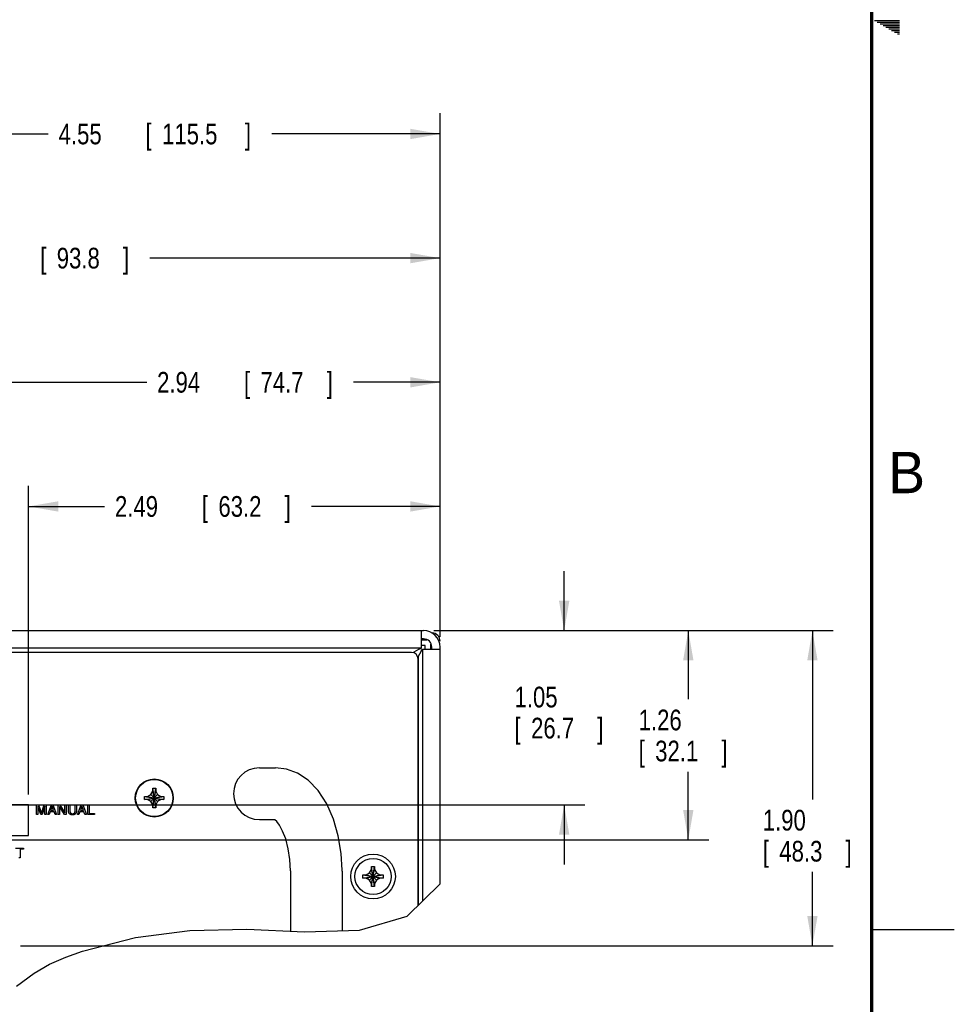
# Model space of a CAD drawing. Header units: inches. Extents: x 0 to 34, y 0 to 22.
# Tile 58 of 82: x 28.4 to 34, y 5 to 11. Entities that reach past the tile are written whole.
import ezdxf

# ---------------------------------------------------------------- set-up
doc = ezdxf.new("R2010")
doc.units = ezdxf.units.IN
doc.header["$LTSCALE"] = 1.87
doc.header["$MEASUREMENT"] = 0
doc.layers.get('0').update_dxf_attribs({"linetype": 'CONTINUOUS'})
doc.layers.add('DATUMCURVES', color=7, linetype='CONTINUOUS')
doc.layers.add('DIMENSIONS', color=7, linetype='CONTINUOUS')
doc.styles.get("Standard").update_dxf_attribs({"font": 'txt', "width": 0.8})
doc.dimstyles.new('DIMSTYLE_5', dxfattribs={"dimtxt": 0.125, "dimasz": 0.18, "dimexe": 0.18, "dimexo": 0.0625, "dimgap": 0.09, "dimtad": 0, "dimtih": 1, "dimtoh": 1, "dimzin": 4, "dimdsep": 46, "dimtxsty": 'STANDARD', "dimblk": '_FILLED', "dimblk1": '_FILLED', "dimblk2": '_FILLED', "dimcen": 0.09, "dimadec": 0, "dimazin": 0, "dimtp": 0.01, "dimtm": 0.01, "dimtfac": 1, "dimtofl": 0, "dimtmove": 0, "dimatfit": 3, "dimldrblk": '_FILLED', "dimfxl": 1, "dimtolj": 1, "dimtzin": 4, "dimarcsym": 0})

# ---------------------------------------------------------------- blocks, each defined once
blk = doc.blocks.new('_FILLED')
at = {"color": 0, "linetype": 'BYBLOCK'}
blk.add_solid([(0, 0), (-1, 0.174), (-1, -0.174)], dxfattribs=at)
blk = doc.blocks.new('*D26')
at = {"layer": 'DIMENSIONS', "color": 2, "linetype": 'CONTINUOUS'}
for p, q in [((28.4056, 6.3144), (28.4056, 8.1797)), ((30.8926, 7.2672), (30.8926, 8.1797)), ((28.4056, 8.0547), (28.8658, 8.0547)), ((30.8926, 8.0547), (30.1158, 8.0547))]:
    blk.add_line(p, q, dxfattribs=at)
at = {"layer": 'DIMENSIONS', "color": 2, "linetype": 'CONTINUOUS', "xscale": 0.18, "yscale": 0.18, "zscale": 0.18, "rotation": 180}
blk.add_blockref('_FILLED', (28.4056, 8.0547), dxfattribs=at)
at = {"layer": 'DIMENSIONS', "color": 2, "linetype": 'CONTINUOUS', "xscale": 0.18, "yscale": 0.18, "zscale": 0.18}
blk.add_blockref('_FILLED', (30.8926, 8.0547), dxfattribs=at)
at = {"layer": 'DIMENSIONS', "color": 2, "linetype": 'CONTINUOUS', "width": 0.8}
for s, p in [('2.49', (28.9283, 7.9922)), ('[', (29.4533, 7.9922)), ('63.2', (29.5533, 7.9922)), (']', (29.9533, 7.9922))]:
    blk.add_text(s, height=0.125, dxfattribs=at).set_placement(p)
blk = doc.blocks.new('*D27')
at = {"layer": 'DIMENSIONS', "color": 2, "linetype": 'CONTINUOUS'}
for p, q in [((27.9506, 5.8089), (27.9506, 8.9297)), ((30.8926, 7.2672), (30.8926, 8.9297)), ((27.9506, 8.8047), (29.1202, 8.8047)), ((30.8926, 8.8047), (30.3702, 8.8047))]:
    blk.add_line(p, q, dxfattribs=at)
at = {"layer": 'DIMENSIONS', "color": 2, "linetype": 'CONTINUOUS', "xscale": 0.18, "yscale": 0.18, "zscale": 0.18, "rotation": 180}
blk.add_blockref('_FILLED', (27.9506, 8.8047), dxfattribs=at)
at = {"layer": 'DIMENSIONS', "color": 2, "linetype": 'CONTINUOUS', "xscale": 0.18, "yscale": 0.18, "zscale": 0.18}
blk.add_blockref('_FILLED', (30.8926, 8.8047), dxfattribs=at)
at = {"layer": 'DIMENSIONS', "color": 2, "linetype": 'CONTINUOUS', "width": 0.8}
for s, p in [('2.94', (29.1827, 8.7422)), ('[', (29.7077, 8.7422)), ('74.7', (29.8077, 8.7422)), (']', (30.2077, 8.7422))]:
    blk.add_text(s, height=0.125, dxfattribs=at).set_placement(p)
blk = doc.blocks.new('*D28')
at = {"layer": 'DIMENSIONS', "color": 2, "linetype": 'CONTINUOUS'}
for p, q in [((27.2006, 6.194), (27.2006, 9.6797)), ((30.8926, 7.2672), (30.8926, 9.6797)), ((27.2006, 9.5547), (27.889, 9.5547)), ((30.8926, 9.5547), (29.139, 9.5547))]:
    blk.add_line(p, q, dxfattribs=at)
at = {"layer": 'DIMENSIONS', "color": 2, "linetype": 'CONTINUOUS', "xscale": 0.18, "yscale": 0.18, "zscale": 0.18, "rotation": 180}
blk.add_blockref('_FILLED', (27.2006, 9.5547), dxfattribs=at)
at = {"layer": 'DIMENSIONS', "color": 2, "linetype": 'CONTINUOUS', "xscale": 0.18, "yscale": 0.18, "zscale": 0.18}
blk.add_blockref('_FILLED', (30.8926, 9.5547), dxfattribs=at)
at = {"layer": 'DIMENSIONS', "color": 2, "linetype": 'CONTINUOUS', "width": 0.8}
for s, p in [('3.69', (27.9515, 9.4922)), ('[', (28.4765, 9.4922)), ('93.8', (28.5765, 9.4922)), (']', (28.9765, 9.4922))]:
    blk.add_text(s, height=0.125, dxfattribs=at).set_placement(p)
blk = doc.blocks.new('*D29')
at = {"layer": 'DIMENSIONS', "color": 2, "linetype": 'CONTINUOUS'}
for p, q in [((26.3456, 6.3144), (26.3456, 10.4297)), ((30.8926, 7.2672), (30.8926, 10.4297)), ((26.3456, 10.3047), (28.5254, 10.3047)), ((30.8926, 10.3047), (29.8754, 10.3047))]:
    blk.add_line(p, q, dxfattribs=at)
at = {"layer": 'DIMENSIONS', "color": 2, "linetype": 'CONTINUOUS', "xscale": 0.18, "yscale": 0.18, "zscale": 0.18, "rotation": 180}
blk.add_blockref('_FILLED', (26.3456, 10.3047), dxfattribs=at)
at = {"layer": 'DIMENSIONS', "color": 2, "linetype": 'CONTINUOUS', "xscale": 0.18, "yscale": 0.18, "zscale": 0.18}
blk.add_blockref('_FILLED', (30.8926, 10.3047), dxfattribs=at)
at = {"layer": 'DIMENSIONS', "color": 2, "linetype": 'CONTINUOUS', "width": 0.8}
for s, p in [('4.55', (28.5879, 10.2422)), ('[', (29.1129, 10.2422)), ('115.5', (29.2129, 10.2422)), (']', (29.7129, 10.2422))]:
    blk.add_text(s, height=0.125, dxfattribs=at).set_placement(p)
blk = doc.blocks.new('*D31')
at = {"layer": 'DIMENSIONS', "color": 2, "linetype": 'CONTINUOUS'}
for p, q in [((31.6426, 7.3047), (31.6426, 7.6647)), ((30.8551, 7.3047), (31.7676, 7.3047)), ((26.4081, 6.2519), (31.7676, 6.2519)), ((31.6426, 6.2519), (31.6426, 5.8919))]:
    blk.add_line(p, q, dxfattribs=at)
at = {"layer": 'DIMENSIONS', "color": 2, "linetype": 'CONTINUOUS', "xscale": 0.18, "yscale": 0.18, "zscale": 0.18}
for p, rotation in [((31.6426, 7.3047), 270), ((31.6426, 6.2519), 90)]:
    blk.add_blockref('_FILLED', p, dxfattribs=dict(at, rotation=rotation))
at = {"layer": 'DIMENSIONS', "color": 2, "linetype": 'CONTINUOUS', "width": 0.8}
for s, p in [('1.05', (31.3426, 6.8407)), ('[', (31.3426, 6.6532)), (']', (31.8426, 6.6532)), ('26.7', (31.4426, 6.6532))]:
    blk.add_text(s, height=0.125, dxfattribs=at).set_placement(p)
blk = doc.blocks.new('*D32')
at = {"layer": 'DIMENSIONS', "color": 2, "linetype": 'CONTINUOUS'}
for p, q in [((30.8551, 7.3047), (32.5176, 7.3047)), ((32.3926, 7.3047), (32.3926, 6.8897)), ((32.3926, 6.0414), (32.3926, 6.4522)), ((27.3532, 6.0414), (32.5176, 6.0414))]:
    blk.add_line(p, q, dxfattribs=at)
at = {"layer": 'DIMENSIONS', "color": 2, "linetype": 'CONTINUOUS', "xscale": 0.18, "yscale": 0.18, "zscale": 0.18}
for p, rotation in [((32.3926, 7.3047), 90), ((32.3926, 6.0414), 270)]:
    blk.add_blockref('_FILLED', p, dxfattribs=dict(at, rotation=rotation))
at = {"layer": 'DIMENSIONS', "color": 2, "linetype": 'CONTINUOUS', "width": 0.8}
for s, p in [('1.26', (32.0926, 6.7022)), ('[', (32.0926, 6.5147)), ('32.1', (32.1926, 6.5147)), (']', (32.5926, 6.5147))]:
    blk.add_text(s, height=0.125, dxfattribs=at).set_placement(p)
blk = doc.blocks.new('*D33')
at = {"layer": 'DIMENSIONS', "color": 2, "linetype": 'CONTINUOUS'}
for p, q in [((30.8551, 7.3047), (33.2676, 7.3047)), ((33.1426, 7.3047), (33.1426, 6.2845)), ((33.1426, 5.4014), (33.1426, 5.847)), ((28.3581, 5.4014), (33.2676, 5.4014))]:
    blk.add_line(p, q, dxfattribs=at)
at = {"layer": 'DIMENSIONS', "color": 2, "linetype": 'CONTINUOUS', "xscale": 0.18, "yscale": 0.18, "zscale": 0.18}
for p, rotation in [((33.1426, 7.3047), 90), ((33.1426, 5.4014), 270)]:
    blk.add_blockref('_FILLED', p, dxfattribs=dict(at, rotation=rotation))
at = {"layer": 'DIMENSIONS', "color": 2, "linetype": 'CONTINUOUS', "width": 0.8}
for s, p in [('1.90', (32.8426, 6.097)), ('[', (32.8426, 5.9095)), ('48.3', (32.9426, 5.9095)), (']', (33.3426, 5.9095))]:
    blk.add_text(s, height=0.125, dxfattribs=at).set_placement(p)

msp = doc.modelspace()

# ---------------------------------------------------------------- linework, layer by layer
at = {"color": 2, "linetype": 'CONTINUOUS'}
for p, q in [((33.51734, 10.99), (33.66974, 10.99)), ((33.53466, 10.98), (33.66974, 10.98)), ((33.55198, 10.97), (33.66974, 10.97)), ((33.5693, 10.96), (33.66974, 10.96)), ((33.58662, 10.95), (33.66974, 10.95)), ((33.60394, 10.94), (33.66974, 10.94)), ((33.62126, 10.93), (33.66974, 10.93)), ((33.63858, 10.92), (33.66974, 10.92)), ((33.65591, 10.91), (33.66974, 10.91)), ((33.50002, 5.5), (34.00002, 5.5))]:
    msp.add_line(p, q, dxfattribs=at)
at = {"color": 7, "linetype": 'CONTINUOUS'}
for p, q in [((26.06479, 7.30469), (30.79261, 7.30469)), ((30.77765, 7.30469), (30.77765, 7.19869)), ((30.77765, 7.19869), (26.00466, 7.19869)), ((30.81283, 7.2472), (30.77765, 7.24751)), ((30.80261, 7.21469), (30.77765, 7.21469)), ((30.80261, 7.19319), (30.80261, 7.21469)), ((30.83761, 7.19319), (30.83761, 7.2222)), ((30.89261, 5.77457), (30.89261, 7.20469)), ((30.74852, 7.18239), (30.73395, 7.17369)), ((30.76309, 7.19003), (30.74852, 7.18239)), ((30.7573, 7.14519), (30.76161, 7.14949)), ((30.76161, 7.14949), (30.77031, 7.16406)), ((30.77765, 7.19559), (30.76309, 7.19003)), ((30.78661, 7.19319), (30.89261, 7.19319)), ((30.78661, 7.19319), (30.78661, 5.67118)), ((29.80065, 6.47563), (29.89752, 6.47563)), ((29.12515, 6.30238), (29.14512, 6.31391)), ((29.14512, 6.31391), (29.15665, 6.33388)), ((29.14512, 6.27285), (29.18618, 6.31391)), ((29.14512, 6.31391), (29.18618, 6.27285)), ((29.15665, 6.35188), (29.17465, 6.35188)), ((29.15665, 6.33388), (29.15665, 6.35188)), ((29.15665, 6.23488), (29.17465, 6.35188)), ((29.17465, 6.23488), (29.15665, 6.35188)), ((29.15665, 6.25288), (29.17465, 6.33388)), ((29.17465, 6.25288), (29.15665, 6.33388)), ((29.17465, 6.35188), (29.17465, 6.33388)), ((29.17465, 6.33388), (29.18618, 6.31391)), ((29.18618, 6.31391), (29.20615, 6.30238)), ((29.10715, 6.28438), (29.22415, 6.30238)), ((29.10715, 6.30238), (29.12515, 6.30238)), ((29.10715, 6.30238), (29.22415, 6.28438)), ((29.10715, 6.28438), (29.10715, 6.30238)), ((29.12515, 6.28438), (29.10715, 6.28438)), ((29.12515, 6.28438), (29.20615, 6.30238)), ((29.12515, 6.30238), (29.20615, 6.28438)), ((29.14512, 6.27285), (29.12515, 6.28438)), ((29.15665, 6.25288), (29.14512, 6.27285)), ((29.15665, 6.23488), (29.15665, 6.25288)), ((29.18618, 6.27285), (29.17465, 6.25288)), ((29.17465, 6.25288), (29.17465, 6.23488)), ((29.20615, 6.28438), (29.18618, 6.27285)), ((29.20615, 6.30238), (29.22415, 6.30238)), ((29.22415, 6.28438), (29.20615, 6.28438)), ((29.22415, 6.30238), (29.22415, 6.28438)), ((29.17465, 6.23488), (29.15665, 6.23488)), ((29.80065, 6.16313), (29.89236, 6.16313)), ((29.98814, 5.8533), (29.98815, 5.48933)), ((30.30065, 5.85063), (30.30062, 5.85819)), ((30.30065, 5.85063), (30.30065, 5.49144)), ((30.4268, 5.82886), (30.42739, 5.82888)), ((30.4268, 5.80991), (30.5485, 5.82886)), ((30.4268, 5.82886), (30.5485, 5.80991)), ((30.42739, 5.82888), (30.44565, 5.82888)), ((30.44565, 5.82888), (30.46625, 5.84078)), ((30.44565, 5.80988), (30.52965, 5.82888)), ((30.44565, 5.82888), (30.52965, 5.80988)), ((30.46625, 5.84078), (30.47815, 5.86138)), ((30.46625, 5.84078), (30.50904, 5.79799)), ((30.46625, 5.79799), (30.50904, 5.84078)), ((30.47815, 5.87964), (30.47817, 5.88024)), ((30.47815, 5.86138), (30.47815, 5.87964)), ((30.49715, 5.77738), (30.47815, 5.86138)), ((30.47815, 5.77738), (30.49715, 5.86138)), ((30.49713, 5.75853), (30.47817, 5.88024)), ((30.47817, 5.75853), (30.49713, 5.88024)), ((30.49713, 5.88024), (30.49715, 5.87964)), ((30.49715, 5.87964), (30.49715, 5.86138)), ((30.49715, 5.86138), (30.50904, 5.84078)), ((30.50904, 5.84078), (30.52965, 5.82888)), ((30.52965, 5.82888), (30.5479, 5.82888)), ((30.5479, 5.82888), (30.5485, 5.82886)), ((30.42739, 5.80988), (30.4268, 5.80991)), ((30.44565, 5.80988), (30.42739, 5.80988)), ((30.46625, 5.79799), (30.44565, 5.80988)), ((30.47815, 5.77738), (30.46625, 5.79799)), ((30.47815, 5.75913), (30.47815, 5.77738)), ((30.50904, 5.79799), (30.49715, 5.77738)), ((30.49715, 5.77738), (30.49715, 5.75913)), ((30.52965, 5.80988), (30.50904, 5.79799)), ((30.5479, 5.80988), (30.52965, 5.80988)), ((30.5485, 5.80991), (30.5479, 5.80988)), ((30.69334, 5.58021), (30.89261, 5.77457)), ((30.47817, 5.75853), (30.47815, 5.75913)), ((30.49715, 5.75913), (30.49713, 5.75853)), ((30.40649, 5.49414), (30.69334, 5.58021)), ((29.05145, 5.44998), (29.38106, 5.49312)), ((29.38106, 5.49312), (29.72607, 5.50071)), ((29.72607, 5.50071), (30.07314, 5.48563)), ((30.07314, 5.48563), (30.40649, 5.49414)), ((28.73229, 5.3682), (29.05145, 5.44998)), ((28.63175, 5.33278), (28.73229, 5.3682)), ((28.53354, 5.28982), (28.63175, 5.33278)), ((28.33254, 5.15717), (28.43945, 5.23605)), ((28.43945, 5.23605), (28.53354, 5.28982))]:
    msp.add_line(p, q, dxfattribs=at)
at = {"color": 3, "linetype": 'CONTINUOUS'}
for p, q in [((30.79261, 7.25469), (30.77765, 7.25469)), ((30.84261, 7.19319), (30.84261, 7.20469)), ((30.71965, 7.17338), (25.99299, 7.17338)), ((30.75965, 5.64488), (30.75965, 7.13338)), ((28.40565, 6.25188), (28.05565, 6.25188)), ((28.40565, 6.06688), (28.40565, 6.25188)), ((28.05565, 6.06688), (28.40565, 6.06688))]:
    msp.add_line(p, q, dxfattribs=at)
at = {"linetype": 'CONTINUOUS'}
for p, q in [((28.46544, 5.25094), (28.46544, 5.2509)), ((28.40924, 5.21384), (28.40925, 5.21377))]:
    msp.add_line(p, q, dxfattribs=at)
at = {"color": 7, "linetype": 'CONTINUOUS', "const_width": 0.02}
msp.add_lwpolyline([(33.50002, 0.5), (33.50002, 21.5)], dxfattribs=at)
at = {"color": 7, "linetype": 'CONTINUOUS'}
for points in [[(30.77031, 7.16406), (30.77795, 7.17863), (30.78351, 7.19319)], [(30.30062, 5.85819), (30.295, 5.95884), (30.27798, 6.06463), (30.24922, 6.16564), (30.20838, 6.25858), (30.15608, 6.33877), (30.09588, 6.40063), (30.03157, 6.44303), (29.9652, 6.46756), (29.89752, 6.47563)], [(29.98814, 5.8533), (29.98474, 5.92099), (29.97492, 5.98731), (29.95986, 6.04587), (29.94156, 6.09357), (29.92255, 6.12873), (29.90568, 6.15111), (29.8938, 6.1621), (29.89236, 6.16309)], [(30.42665, 5.81938), (30.42666, 5.82256), (30.42671, 5.82572), (30.4268, 5.82886)], [(30.47817, 5.88024), (30.48448, 5.88037), (30.49082, 5.88037), (30.49713, 5.88024)], [(30.5485, 5.82886), (30.54858, 5.82572), (30.54863, 5.82256), (30.54865, 5.81938)], [(30.4268, 5.80991), (30.42671, 5.81305), (30.42666, 5.81621), (30.42665, 5.81938)], [(30.54865, 5.81938), (30.54863, 5.81621), (30.54858, 5.81305), (30.5485, 5.80991)], [(30.49713, 5.75853), (30.49082, 5.7584), (30.48448, 5.7584), (30.47817, 5.75853)]]:
    msp.add_lwpolyline(points, dxfattribs=at)
at = {"color": 3, "linetype": 'CONTINUOUS'}
msp.add_circle((29.16565, 6.29338), 0.115, dxfattribs=at)
at = {"color": 7, "linetype": 'CONTINUOUS'}
for centre, radius in [((29.16565, 6.29338), 0.1125), ((30.48765, 5.81938), 0.135), ((30.48765, 5.81938), 0.1095)]:
    msp.add_circle(centre, radius, dxfattribs=at)
for centre, radius, start, end in [((30.79261, 7.20469), 0.1, 0, 90), ((30.84261, 7.24089), 0.05, 0, 87.5), ((29.80065, 6.31938), 0.15625, 90, 270)]:
    msp.add_arc(centre, radius, start, end, dxfattribs=at)
at = {"color": 3, "linetype": 'CONTINUOUS'}
for centre, radius in [((30.79261, 7.20469), 0.05), ((30.71965, 7.13338), 0.04)]:
    msp.add_arc(centre, radius, 0, 90, dxfattribs=at)
at = {"layer": 'DATUMCURVES', "color": 40, "linetype": 'CONTINUOUS'}
for p, q in [((30.73395, 7.17369), (30.73133, 7.17106)), ((30.76161, 7.14949), (30.7573, 7.14519)), ((30.76161, 5.6468), (30.76161, 7.14949)), ((28.455, 6.19292), (28.455, 6.25275)), ((28.455, 6.25275), (28.46659, 6.25275)), ((28.46659, 6.25275), (28.48366, 6.20217)), ((28.48384, 6.20217), (28.50084, 6.25275)), ((28.50084, 6.25275), (28.51234, 6.25275)), ((28.51234, 6.25275), (28.51234, 6.19292)), ((28.52199, 6.19292), (28.5445, 6.25275)), ((28.5445, 6.25275), (28.55366, 6.25275)), ((28.55366, 6.25275), (28.57534, 6.19292)), ((28.58525, 6.19292), (28.58525, 6.25275)), ((28.58525, 6.25275), (28.59483, 6.25275)), ((28.59483, 6.25275), (28.62475, 6.20442)), ((28.62491, 6.20442), (28.62491, 6.25275)), ((28.62491, 6.25275), (28.63275, 6.25275)), ((28.63275, 6.25275), (28.63275, 6.19292)), ((28.64816, 6.21283), (28.64816, 6.25275)), ((28.64816, 6.25275), (28.65624, 6.25275)), ((28.65624, 6.25275), (28.65624, 6.21509)), ((28.68717, 6.21492), (28.68717, 6.25275)), ((28.68717, 6.25275), (28.69525, 6.25275)), ((28.69525, 6.25275), (28.69525, 6.21392)), ((28.70208, 6.19292), (28.72458, 6.25275)), ((28.72458, 6.25275), (28.73375, 6.25275)), ((28.73375, 6.25275), (28.75542, 6.19292)), ((28.76534, 6.25275), (28.77342, 6.25275)), ((28.76534, 6.19292), (28.76534, 6.25275)), ((28.77342, 6.25275), (28.77342, 6.20009)), ((28.46283, 6.19292), (28.455, 6.19292)), ((28.46283, 6.24308), (28.46267, 6.24308)), ((28.46271, 6.23681), (28.46282, 6.22977)), ((28.47966, 6.19292), (28.46283, 6.24308)), ((28.46283, 6.22825), (28.46283, 6.19292)), ((28.48767, 6.19292), (28.47966, 6.19292)), ((28.48366, 6.20217), (28.48384, 6.20217)), ((28.5045, 6.24317), (28.48767, 6.19292)), ((28.50466, 6.24317), (28.5045, 6.24317)), ((28.5045, 6.22901), (28.50462, 6.23685)), ((28.5045, 6.22825), (28.5045, 6.22901)), ((28.5045, 6.19292), (28.5045, 6.22825)), ((28.51234, 6.19292), (28.5045, 6.19292)), ((28.50462, 6.23685), (28.50465, 6.24106)), ((28.50465, 6.24106), (28.50466, 6.24317)), ((28.53034, 6.19292), (28.52199, 6.19292)), ((28.53659, 6.21033), (28.53034, 6.19292)), ((28.56058, 6.21033), (28.53659, 6.21033)), ((28.54867, 6.24383), (28.53908, 6.2175)), ((28.53908, 6.2175), (28.55767, 6.2175)), ((28.54884, 6.24383), (28.54867, 6.24383)), ((28.55767, 6.2175), (28.54884, 6.24383)), ((28.5665, 6.19292), (28.56058, 6.21033)), ((28.57534, 6.19292), (28.5665, 6.19292)), ((28.59308, 6.19292), (28.58525, 6.19292)), ((28.59308, 6.24125), (28.59308, 6.19292)), ((28.59324, 6.24125), (28.59308, 6.24125)), ((28.62367, 6.19292), (28.59324, 6.24125)), ((28.63275, 6.19292), (28.62367, 6.19292)), ((28.62475, 6.20442), (28.62491, 6.20442)), ((28.71042, 6.19292), (28.70208, 6.19292)), ((28.71667, 6.21033), (28.71042, 6.19292)), ((28.74066, 6.21033), (28.71667, 6.21033)), ((28.72874, 6.24383), (28.71917, 6.2175)), ((28.71917, 6.2175), (28.73775, 6.2175)), ((28.72892, 6.24383), (28.72874, 6.24383)), ((28.73775, 6.2175), (28.72892, 6.24383)), ((28.74658, 6.19292), (28.74066, 6.21033)), ((28.75542, 6.19292), (28.74658, 6.19292)), ((28.80375, 6.19292), (28.76534, 6.19292)), ((28.77342, 6.20009), (28.80375, 6.20009)), ((28.80375, 6.20009), (28.80375, 6.19292)), ((28.32771, 5.99121), (28.3763, 5.99121)), ((28.35605, 5.98404), (28.35605, 5.93137)), ((28.3763, 5.98404), (28.35605, 5.98404)), ((28.3763, 5.99121), (28.3763, 5.98404)), ((28.35605, 5.93137), (28.34796, 5.93137))]:
    msp.add_line(p, q, dxfattribs=at)
for points in [[(28.46267, 6.24308), (28.46267, 6.24099), (28.46271, 6.23681)], [(28.46282, 6.22977), (28.46283, 6.22901), (28.46283, 6.22825)], [(28.69525, 6.21392), (28.69524, 6.21311), (28.6952, 6.2123), (28.69513, 6.21148), (28.69504, 6.21066), (28.69492, 6.20984), (28.69477, 6.20902), (28.6946, 6.20821), (28.6944, 6.2074), (28.69417, 6.2066), (28.69392, 6.2058), (28.69364, 6.20501), (28.69333, 6.20424), (28.693, 6.20348), (28.69264, 6.20273), (28.69225, 6.202), (28.69183, 6.20129), (28.69139, 6.20059), (28.69093, 6.19992), (28.69043, 6.19926), (28.68991, 6.19864), (28.68936, 6.19803), (28.68878, 6.19745), (28.68818, 6.1969), (28.68755, 6.19637), (28.6869, 6.19587), (28.68622, 6.1954), (28.68553, 6.19495), (28.68482, 6.19454), (28.6841, 6.19415), (28.68336, 6.19379), (28.68261, 6.19345), (28.68185, 6.19314), (28.68092, 6.19281), (28.67998, 6.19251), (28.67903, 6.19225), (28.67806, 6.19202), (28.67709, 6.19183), (28.67612, 6.19167), (28.67513, 6.19155), (28.67414, 6.19145), (28.67315, 6.19139), (28.67216, 6.19135), (28.67116, 6.19134), (28.67028, 6.19135), (28.66939, 6.19138), (28.66851, 6.19144), (28.66763, 6.19152), (28.66675, 6.19162), (28.66588, 6.19175), (28.66501, 6.1919), (28.66415, 6.19209), (28.66329, 6.1923), (28.66245, 6.19254), (28.66161, 6.19282), (28.66078, 6.19313), (28.66006, 6.19343), (28.65934, 6.19376), (28.65864, 6.19411), (28.65795, 6.19449), (28.65727, 6.1949), (28.65661, 6.19533), (28.65597, 6.19579), (28.65535, 6.19628), (28.65476, 6.19679), (28.65418, 6.19733), (28.65363, 6.1979), (28.6531, 6.1985), (28.65259, 6.19912), (28.65211, 6.19977), (28.65166, 6.20045), (28.65124, 6.20114), (28.65084, 6.20185), (28.65047, 6.20258), (28.65013, 6.20332), (28.64982, 6.20408), (28.64953, 6.20485), (28.64927, 6.20563), (28.64904, 6.20641), (28.64883, 6.20721), (28.64865, 6.20801), (28.6485, 6.20881), (28.64838, 6.20962), (28.64828, 6.21043), (28.64822, 6.21123), (28.64818, 6.21204), (28.64816, 6.21283)], [(28.65624, 6.21509), (28.65625, 6.21455), (28.65627, 6.214), (28.6563, 6.21345), (28.65634, 6.2129), (28.6564, 6.21234), (28.65647, 6.21178), (28.65655, 6.21122), (28.65665, 6.21067), (28.65676, 6.21011), (28.65688, 6.20956), (28.65702, 6.20901), (28.65718, 6.20846), (28.65734, 6.20793), (28.65753, 6.20739), (28.65772, 6.20687), (28.65794, 6.20636), (28.65817, 6.20585), (28.65841, 6.20536), (28.65867, 6.20488), (28.65895, 6.20441), (28.65924, 6.20396), (28.65955, 6.20352), (28.65988, 6.2031), (28.66022, 6.2027), (28.66058, 6.20231), (28.66096, 6.20195), (28.66135, 6.20161), (28.66175, 6.2013), (28.66217, 6.201), (28.6626, 6.20072), (28.66305, 6.20046), (28.66351, 6.20021), (28.66398, 6.19999), (28.66446, 6.19978), (28.66496, 6.19959), (28.66546, 6.19942), (28.66597, 6.19926), (28.66649, 6.19912), (28.66702, 6.19899), (28.66755, 6.19888), (28.66809, 6.19878), (28.66864, 6.1987), (28.66919, 6.19863), (28.66974, 6.19858), (28.67029, 6.19854), (28.67085, 6.19851), (28.67141, 6.1985), (28.67198, 6.1985), (28.67255, 6.19851), (28.67313, 6.19853), (28.6737, 6.19857), (28.67426, 6.19863), (28.67482, 6.1987), (28.67538, 6.19878), (28.67593, 6.19888), (28.67648, 6.199), (28.67702, 6.19914), (28.67755, 6.19929), (28.67807, 6.19945), (28.67858, 6.19964), (28.67908, 6.19984), (28.67957, 6.20006), (28.68005, 6.2003), (28.68051, 6.20056), (28.68096, 6.20084), (28.6814, 6.20114), (28.68182, 6.20146), (28.68222, 6.2018), (28.68261, 6.20216), (28.68298, 6.20254), (28.68334, 6.20294), (28.68367, 6.20336), (28.684, 6.20379), (28.6843, 6.20424), (28.68459, 6.20471), (28.68486, 6.20519), (28.68512, 6.20568), (28.68536, 6.20618), (28.68558, 6.20669), (28.68579, 6.20721), (28.68599, 6.20774), (28.68616, 6.20828), (28.68633, 6.20883), (28.68648, 6.20938), (28.68661, 6.20993), (28.68673, 6.21049), (28.68683, 6.21104), (28.68692, 6.2116), (28.687, 6.21216), (28.68706, 6.21272), (28.68711, 6.21327), (28.68714, 6.21383), (28.68716, 6.21437), (28.68717, 6.21492)]]:
    msp.add_lwpolyline(points, dxfattribs=at)

# ---------------------------------------------------------------- texts
at = {"color": 2, "linetype": 'CONTINUOUS'}
msp.add_text('B', height=0.25, dxfattribs=at).set_placement((33.6006, 8.13454))

# ---------------------------------------------------------------- dimensions: what is measured, and where the dimension line sits
at = {"layer": 'DIMENSIONS', "color": 2, "linetype": 'CONTINUOUS'}
for base, p1, p2, angle, picture, middle in [((26.34565, 10.30469), (30.89261, 7.26719), (26.34565, 6.31438), 180, '*D29', (29.20035, 10.30469)), ((28.40565, 8.05469), (30.89261, 7.26719), (28.40565, 6.31438), 180, '*D26', (29.49084, 8.05469)), ((31.64261, 6.25188), (30.85511, 7.30469), (26.40815, 6.25188), 270, '*D31', (31.64261, 6.80949)), ((32.39261, 7.30469), (27.35325, 6.04138), (30.85511, 7.30469), 90, '*D32', (32.39261, 6.67095)), ((33.14261, 7.30469), (28.35815, 5.40138), (30.85511, 7.30469), 90, '*D33', (33.14261, 6.06579))]:
    dim = msp.add_linear_dim(base=base, p1=p1, p2=p2, angle=angle, dimstyle='DIMSTYLE_5', dxfattribs=at)
    dim.commit()
    dim.dimension.update_dxf_attribs({"geometry": picture, "text_midpoint": middle, "dimtype": 160})
for base, p1, picture, middle in [((30.89261, 9.55469), (27.20065, 6.19398), '*D28', (28.51398, 9.55469)), ((30.89261, 8.80469), (27.95065, 5.80888), '*D27', (29.7452, 8.80469))]:
    dim = msp.add_linear_dim(base=base, p1=p1, p2=(30.89261, 7.26719), dimstyle='DIMSTYLE_5', dxfattribs=at)
    dim.commit()
    dim.dimension.update_dxf_attribs({"geometry": picture, "text_midpoint": middle, "dimtype": 160})

doc.saveas('drawing.dxf')
